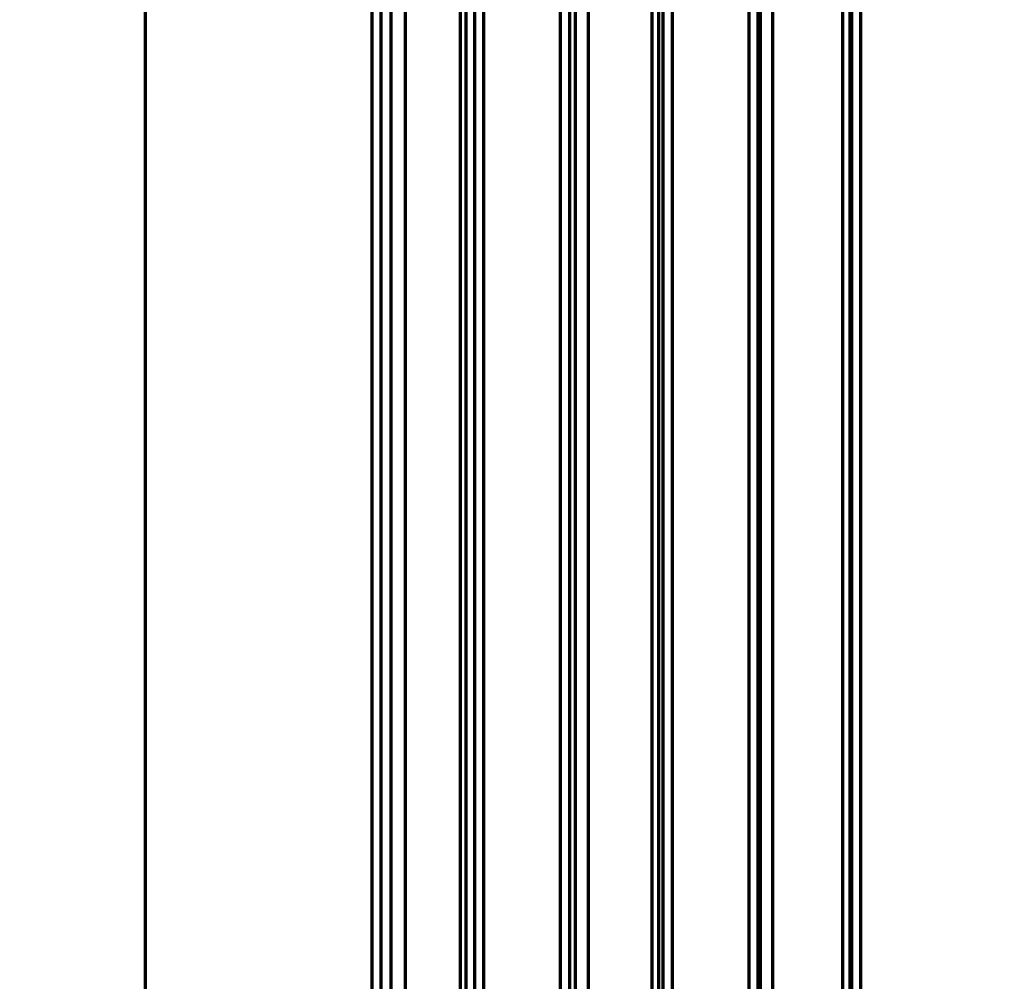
# Model space of a CAD drawing. Header units: millimetres. Extents: x -170 to 6906, y -2212 to 4257.
# Tile 159 of 256: x 4881 to 4912, y -1122 to -1092. Entities that reach past the tile are written whole.
import ezdxf

# ---------------------------------------------------------------- set-up
doc = ezdxf.new("R2010")
doc.units = ezdxf.units.MM
doc.layers.add('1', color=7, linetype='Continuous', true_color=0xffffff)
doc.styles.add('PC_TEXTSTYLE', font='ISOCP.SHX', dxfattribs={"width": 0.707, "bigfont": 'GBCBIG.SHX'})
doc.dimstyles.new('GB_DIMSTYLE', dxfattribs={"dimtxt": 50, "dimasz": 40, "dimexe": 1, "dimexo": 0, "dimgap": 1.5, "dimtad": 1, "dimdec": 1, "dimdsep": 46, "dimtxsty": 'PC_TEXTSTYLE', "dimcen": 0, "dimclrd": 256, "dimclrt": 3, "dimadec": 1, "dimazin": 2, "dimtp": 0.1, "dimtm": 0.1, "dimtfac": 0.71, "dimtdec": 1, "dimtmove": 0, "dimatfit": 3, "dimfxl": 1, "dimtfill": 1, "dimarcsym": 0})

# ---------------------------------------------------------------- blocks, each defined once
blk = doc.blocks.new('*D40')
at = {"lineweight": -2, "transparency": 16777216}
for p, q in [((5298.604, -811.424), (5142.709, -938.982)), ((4772.638, -1241.784), (5111.751, -964.312))]:
    blk.add_line(p, q, dxfattribs=at)
at = {"lineweight": 18, "transparency": 16777216}
blk.add_solid([(5138.487, -933.822), (5146.931, -944.141), (5111.751, -964.312)], dxfattribs=at)
at = {"layer": 'Defpoints', "color": 0, "lineweight": 18, "transparency": 16777216}
for p in [(5111.751, -964.312), (4772.638, -1241.784)]:
    blk.add_point(p, dxfattribs=at)
at = {"color": 3, "lineweight": 18, "transparency": 16777216, "insert": (5244.525, -821.426), "char_height": 50, "attachment_point": 5, "rotation": 39.291, "style": 'PC_TEXTSTYLE', "bg_fill": 3, "box_fill_scale": 1.1, "bg_fill_color": 256, "bg_fill_true_color": 13158600, "bg_fill_transparency": 0}
blk.add_mtext('R625', dxfattribs=at)

msp = doc.modelspace()

# ---------------------------------------------------------------- linework, layer by layer
at = {"color": 0, "lineweight": 18}
msp.add_arc((4772.638, -1241.784), 438.165, 198.70552, 161.36953, dxfattribs=at)
at = {"layer": '1', "color": 0, "linetype": 'Continuous', "lineweight": 70}
for p, q in [((4892.473, -1190.784), (4892.473, -1068.784)), ((4894.678, -1190.784), (4894.678, -1068.784)), ((4894.85, -1068.784), (4894.85, -1190.784)), ((4898.335, -1190.784), (4898.335, -1068.784)), ((4898.744, -1068.784), (4898.744, -1190.784)), ((4900.782, -1190.784), (4900.782, -1068.784)), ((4900.982, -1068.784), (4900.982, -1190.784)), ((4904.231, -1190.784), (4904.231, -1068.784)), ((4904.613, -1068.784), (4904.613, -1190.784)), ((4906.851, -1190.784), (4906.851, -1068.784)), ((4907.078, -1068.784), (4907.078, -1190.784)), ((4891.854, -1069.284), (4891.854, -1190.784)), ((4892.153, -1190.784), (4892.153, -1069.284)), ((4895.124, -1069.284), (4895.124, -1190.784)), ((4895.423, -1190.784), (4895.423, -1069.284)), ((4897.854, -1069.284), (4897.854, -1190.784)), ((4898.153, -1190.784), (4898.153, -1069.284)), ((4901.124, -1069.284), (4901.124, -1190.784)), ((4901.423, -1190.784), (4901.423, -1069.284)), ((4903.854, -1069.284), (4903.854, -1190.784)), ((4904.153, -1190.784), (4904.153, -1069.284)), ((4907.124, -1069.284), (4907.124, -1190.784)), ((4907.423, -1190.784), (4907.423, -1069.284))]:
    msp.add_line(p, q, dxfattribs=at)
for points in [[(4892.909, -1068.784), (4892.909, -1105.117), (4892.909, -1141.451), (4892.909, -1177.784)], [(4884.646, -1177.784), (4884.644, -1141.617), (4884.641, -1105.451), (4884.638, -1069.284)]]:
    msp.add_open_spline(points, degree=3, dxfattribs=at)

# ---------------------------------------------------------------- next in the draw order: dimensions: what is measured, and where the dimension line sits
at = {"lineweight": 18}
dim = msp.add_radius_dim(center=(4772.638, -1241.784), mpoint=(5111.751, -964.312), text='R625', dimstyle='GB_DIMSTYLE', dxfattribs=at)
dim.commit()
dim.dimension.update_dxf_attribs({"geometry": '*D40', "text_midpoint": (5261.31, -841.939), "dimtype": 164})

doc.saveas('drawing.dxf')
